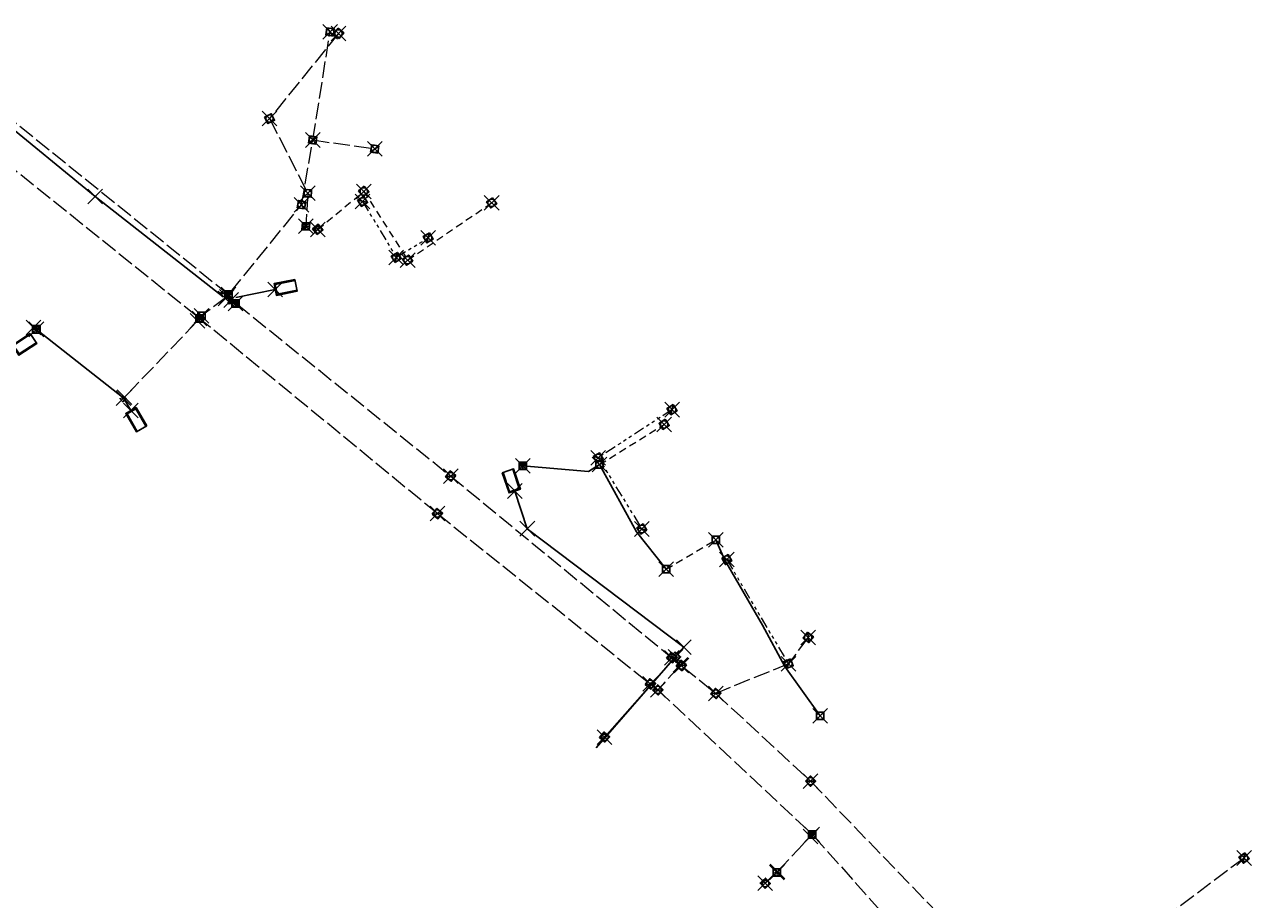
# Model space of a CAD drawing. Header units: metres. Extents: x 146210 to 148984, y 462839 to 465557.
# Tile 6 of 7: x 147490 to 147991, y 464846 to 465203. Entities that reach past the tile are written whole.
import ezdxf
from ezdxf.enums import TextEntityAlignment as Align

# ---------------------------------------------------------------- set-up
doc = ezdxf.new("R2010")
doc.units = ezdxf.units.M
doc.header["$LTSCALE"] = 0.75
doc.header["$PDMODE"] = 3
doc.header["$PDSIZE"] = 3
for name, pattern in [('HIDDENX2', [0.75, 0.5, -0.25]), ('RI-GWA-SO', [18.45, 6, -1.8, 1.75, -1.8, 1.75, -1.8, 1.75, -1.8]), ('RI-GWA_BETON-SO', [11.4, 9, -2.4]), ('RI-HWA_BETON-SO', [11.4, 9, -2.4]), ('RI-HWA_PVC-SO', [6.4, 4, -2.4])]:
    doc.linetypes.add(name, pattern=pattern)
doc.layers.get('0').update_dxf_attribs({"lineweight": 25})
for name, color, linetype in [('B-OI-RI-DUIKERKUNSTWERK_DUIKER_RIOOLLEIDING_BETON_1000-G', 171, 'Continuous'), ('B-OI-RI-DUIKERKUNSTWERK_DUIKER_RIOOLLEIDING_BETON_600-G', 171, 'Continuous'), ('B-OI-RI-DUIKERKUNSTWERK_DUIKER_RIOOLLEIDING_BETON_700-G', 171, 'Continuous'), ('B-OI-RI-DUIKERKUNSTWERK_DUIKER_RIOOLLEIDING_BETON_800-G', 171, 'Continuous'), ('B-OI-RI-GWA_OVERSTORTLEIDING_BETON_600-G', 11, 'RI-GWA_BETON-SO'), ('B-OI-RI-GWA_OVERSTORTLEIDING_BETON_800-G', 11, 'RI-GWA_BETON-SO'), ('B-OI-RI-GWA_RIOOLPUT_INSPECTIEPUT-S', 11, 'Continuous'), ('B-OI-RI-GWA_RIOOLPUT_OVERSTORTPUT-S', 11, 'Continuous'), ('B-OI-RI-HWA_RIOOLPUT_OVERSTORTPUT-S', 151, 'Continuous'), ('B-OI-RI-KW_RIOOLPUT_BLINDEPUT-S', 171, 'Continuous'), ('B-OI-RI-KW_RIOOLPUT_OVERSTORTPUT-S', 171, 'Continuous'), ('B-OI-RI-KW_UITSTROOMBAK-S', 171, 'Continuous'), ('overstorthulppunt', 7, 'Continuous')]:
    doc.layers.add(name, color=color, linetype=linetype)
for name, color, linetype, lineweight in [('B-OI-RI-GWA_HULPSTUK-S', 11, 'Continuous', 18), ('B-OI-RI-GWA_RIOOLLEIDING_BETON_1000-G', 11, 'RI-GWA_BETON-SO', 18), ('B-OI-RI-GWA_RIOOLLEIDING_BETON_1250-G', 11, 'RI-GWA_BETON-SO', 18), ('B-OI-RI-GWA_RIOOLLEIDING_BETON_1500-G', 11, 'RI-GWA_BETON-SO', 18), ('B-OI-RI-GWA_RIOOLLEIDING_BETON_600-G', 11, 'RI-GWA_BETON-SO', 18), ('B-OI-RI-GWA_RIOOLLEIDING_BETON_800-G', 11, 'RI-GWA_BETON-SO', 18), ('B-OI-RI-GWA_RIOOLLEIDING_PVC_315-G', 11, 'RI-GWA-SO', 18), ('B-OI-RI-GWA_SCHILDMUUR-S', 11, 'Continuous', 18), ('B-OI-RI-HWA_RIOOLLEIDING_BETON_400-G', 151, 'RI-HWA_BETON-SO', 18), ('B-OI-RI-HWA_RIOOLLEIDING_PVC_250-G', 151, 'RI-HWA_PVC-SO', 18), ('B-OI-RI-HWA_RIOOLLEIDING_PVC_315-G', 151, 'RI-HWA_PVC-SO', 18), ('B-OI-RI-HWA_RIOOLLEIDING_PVC_400-G', 151, 'RI-HWA_PVC-SO', 18), ('B-OI-RI-HWA_RIOOLPUT_INSPECTIEPUT-S', 151, 'Continuous', 25)]:
    doc.layers.add(name, color=color, linetype=linetype, lineweight=lineweight)
for name, color, linetype, plot in [('bijzondere put', 7, 'Continuous', False), ('blinde put', 7, 'Continuous', False), ('compartiment', 7, 'Continuous', False), ('externe overstortput', 7, 'Continuous', False), ('hemelwaterriool', 7, 'Continuous', False), ('inspectieput duiker', 7, 'Continuous', False), ('inspectieput gemengd', 7, 'Continuous', False), ('inspectieput rwa', 7, 'Continuous', False), ('interne overstortput', 7, 'Continuous', False), ('klep', 7, 'Continuous', False), ('schildmuur', 7, 'Continuous', False), ('uitlaat', 7, 'Continuous', False), ('uitstroombak', 7, 'Continuous', False)]:
    doc.layers.add(name, color=color, linetype=linetype, plot=plot)
doc.styles.add('NLCS-ISO', font='isocpeur.ttf')

# ---------------------------------------------------------------- blocks, each defined once
blk = doc.blocks.new('SRI-PUT_BLINDEPUT-SO')
at = {"lineweight": -3, "flags": 128}
blk.add_lwpolyline([(-2, -2), (2, -2), (2, 2), (-2, 2)], close=True, dxfattribs=at)
at = {"linetype": 'HIDDENX2', "lineweight": -3, "ltscale": 1.5}
blk.add_circle((0, 0), 2, dxfattribs=at)
at = {"ltscale": 0.1, "style": 'NLCS-ISO'}
blk.add_text('B', height=2.5, dxfattribs=at).set_placement((0, -0.01), align=Align.MIDDLE_CENTER)
blk = doc.blocks.new('SRI-HULP_KEERKLEP-SO')
at = {"ltscale": 0.1}
blk.add_hatch(color=256, dxfattribs=at).paths.add_polyline_path([(0, -1.37), (-0.11, -1.37), (-0.11, 1.37), (0, 1.37)])
for p, q in [((-2.41, 1.37), (-0.11, 0)), ((-0.11, 0), (-2.41, -1.37))]:
    blk.add_line(p, q)
for p, q in [((-2.41, -1.37), (-2.41, 1.37)), ((-0.11, -1.37), (-0.11, 1.37)), ((-0.11, 0), (0, 0)), ((0, -1.37), (0, 1.37))]:
    blk.add_line(p, q, dxfattribs=at)
at = {"ltscale": 0.1, "flags": 128}
blk.add_lwpolyline([(0, -1.37), (-0.11, -1.37), (-0.11, 1.37), (0, 1.37)], close=True, dxfattribs=at)
blk = doc.blocks.new('B-SRI-PUT_OVERSTORT-SO')
for p, q in [((0, 2), (-2, 0)), ((-2, 0), (2, 0)), ((0, -2), (0, 2)), ((2, 0), (0, 2))]:
    blk.add_line(p, q)
blk.add_lwpolyline([(-2, -2), (2, -2), (2, 2), (-2, 2)], close=True)
blk.add_circle((0, 0), 2)
blk = doc.blocks.new('B-SRI-PUT_GWA-SO')
blk.add_line((-1.41, -1.41), (1.41, 1.41))
blk.add_lwpolyline([(-2, -2), (2, -2), (2, 2), (-2, 2)], close=True)
blk.add_circle((0, 0), 2)
blk = doc.blocks.new('SRI-SCHILDMUUR-SO')
for p, q in [((-4, 8.9), (2.3, 14.5)), ((-4, 8.4), (2.9, 14.5)), ((-4, 2.2), (0, 5.8)), ((-4, 1.6), (0, 5.2)), ((-4, -4.5), (0, -1)), ((-4, -5.1), (0, -1.5)), ((-4, -11.2), (0, -7.7)), ((-4, -11.8), (0, -8.2)), ((-0.1, -14.5), (4.3, -10.5)), ((0.5, -14.5), (4.9, -10.5))]:
    blk.add_line(p, q)
blk.add_lwpolyline([(4.9, 10.5), (0, 10.5), (0, -10.5), (4.9, -10.5), (4.9, -14.5), (-4, -14.5), (-4, 14.5), (4.9, 14.5)], close=True)
blk = doc.blocks.new('SRI-UITSTROOMBAK-SO')
at = {"color": 7}
for p, q in [((-3.25, 11.56), (3.25, 11.56)), ((-3.25, 0), (-3.25, 11.56)), ((-2.75, 0.5), (-2.75, 11.56)), ((2.75, 0.5), (2.75, 11.56)), ((3.25, 0), (3.25, 11.56)), ((-3.25, 0), (3.25, 0)), ((-2.75, 0.5), (2.75, 0.5))]:
    blk.add_line(p, q, dxfattribs=at)
at = {"flags": 128}
blk.add_lwpolyline([(-3.25, 11.56), (3.25, 11.56), (3.25, 0), (-3.25, 0)], close=True, dxfattribs=at)
blk = doc.blocks.new('B-SRI-PUT_HWA-SO')
at = {"lineweight": -3, "flags": 128}
blk.add_lwpolyline([(-2, -2), (2, -2), (2, 2), (-2, 2)], close=True, dxfattribs=at)
at = {"lineweight": -3}
blk.add_circle((0, 0), 2, dxfattribs=at)

msp = doc.modelspace()

# ---------------------------------------------------------------- linework, layer by layer
at = {"layer": 'B-OI-RI-DUIKERKUNSTWERK_DUIKER_RIOOLLEIDING_BETON_1000-G'}
msp.add_line((147576.52, 465091.65), (147592.65, 465094.91), dxfattribs=at)
at = {"layer": 'B-OI-RI-DUIKERKUNSTWERK_DUIKER_RIOOLLEIDING_BETON_600-G'}
for p, q in [((147690.3, 465012.72), (147695.44, 464997.35)), ((147695.44, 464997.35), (147759.32, 464948.97)), ((147759.32, 464948.97), (147723.55, 464907.89)), ((147759.32, 464948.97), (147755.81, 464945.01)), ((147755.81, 464945.01), (147726.93, 464912.35))]:
    msp.add_line(p, q, dxfattribs=at)
at = {"layer": 'B-OI-RI-DUIKERKUNSTWERK_DUIKER_RIOOLLEIDING_BETON_700-G'}
for p, q in [((147447.02, 465191.96), (147519.27, 465132.81)), ((147519.27, 465132.81), (147571.46, 465091.99))]:
    msp.add_line(p, q, dxfattribs=at)
at = {"layer": 'B-OI-RI-DUIKERKUNSTWERK_DUIKER_RIOOLLEIDING_BETON_800-G'}
for p, q in [((147496.02, 465078.05), (147530.34, 465050.98)), ((147531.21, 465050.09), (147533.82, 465045.59))]:
    msp.add_line(p, q, dxfattribs=at)
at = {"layer": 'B-OI-RI-GWA_OVERSTORTLEIDING_BETON_600-G'}
for p, q in [((147797.49, 464857.5), (147810.73, 464871.65)), ((147796.77, 464856.8), (147792.45, 464852.73))]:
    msp.add_line(p, q, dxfattribs=at)
at = {"layer": 'B-OI-RI-GWA_OVERSTORTLEIDING_BETON_800-G'}
msp.add_line((147560.7, 465081.84), (147531.21, 465050.99), dxfattribs=at)
at = {"layer": 'B-OI-RI-GWA_RIOOLLEIDING_BETON_1000-G'}
for p, q in [((147607.96, 465155.9), (147615, 465200)), ((147603.37, 465129.5), (147607.96, 465155.9)), ((147574.42, 465093.8), (147603.37, 465129.5)), ((147812.11, 464872.11), (147884.89, 464790.52)), ((147987.72, 464863.01), (147923.63, 464814.74))]:
    msp.add_line(p, q, dxfattribs=at)
at = {"layer": 'B-OI-RI-GWA_RIOOLLEIDING_BETON_1250-G'}
for p, q in [((147560.77, 465083.85), (147459.34, 465165.43)), ((147658.78, 465003.5), (147562.74, 465082.31)), ((147658.78, 465003.5), (147745.61, 464934.01)), ((147745.61, 464934.01), (147748.67, 464931.57)), ((147748.67, 464931.57), (147811.23, 464873.01)), ((147810.93, 464894.37), (147902.83, 464798.92))]:
    msp.add_line(p, q, dxfattribs=at)
at = {"layer": 'B-OI-RI-GWA_RIOOLLEIDING_BETON_1500-G'}
for p, q in [((147475.24, 465172.25), (147572.8, 465093.53)), ((147576.94, 465089.03), (147664.22, 465018.78)), ((147664.22, 465018.78), (147754.37, 464944.71)), ((147810, 464953), (147801.92, 464942.24)), ((147754.37, 464944.71), (147758.22, 464941.6)), ((147758.89, 464941.06), (147772.31, 464930.13)), ((147801.92, 464942.24), (147772.31, 464930.13)), ((147772.31, 464930.13), (147810.93, 464894.37))]:
    msp.add_line(p, q, dxfattribs=at)
at = {"layer": 'B-OI-RI-GWA_RIOOLLEIDING_BETON_600-G'}
msp.add_line((147757.44, 464941.29), (147748.67, 464931.57), dxfattribs=at)
at = {"layer": 'B-OI-RI-GWA_RIOOLLEIDING_BETON_800-G'}
for p, q in [((147607.96, 465155.9), (147633.25, 465152.27)), ((147572.9, 465091.88), (147563.13, 465084.58)), ((147576.24, 465089.72), (147574.47, 465092.09))]:
    msp.add_line(p, q, dxfattribs=at)
at = {"layer": 'B-OI-RI-GWA_RIOOLLEIDING_PVC_315-G'}
for p, q in [((147628.28, 465130.86), (147642, 465108)), ((147642, 465108), (147655, 465116)), ((147754.46, 465045.9), (147724.37, 465026.28)), ((147724.37, 465026.28), (147742.18, 464997.22)), ((147776.75, 464984.76), (147801.92, 464942.24))]:
    msp.add_line(p, q, dxfattribs=at)
at = {"layer": 'B-OI-RI-HWA_RIOOLLEIDING_BETON_400-G'}
for p, q in [((147618.49, 465199.4), (147590.35, 465164.62)), ((147590.35, 465164.62), (147605.92, 465134.16)), ((147605.92, 465134.16), (147605.14, 465120.71))]:
    msp.add_line(p, q, dxfattribs=at)
at = {"layer": 'B-OI-RI-HWA_RIOOLLEIDING_PVC_250-G'}
for p, q in [((147646.65, 465106.9), (147680.9, 465130.28)), ((147752.07, 464980.79), (147772.32, 464992.83))]:
    msp.add_line(p, q, dxfattribs=at)
at = {"layer": 'B-OI-RI-HWA_RIOOLLEIDING_PVC_315-G'}
for p, q in [((147610, 465119.44), (147628.73, 465134.95)), ((147628.73, 465134.95), (147646.65, 465106.9))]:
    msp.add_line(p, q, dxfattribs=at)
at = {"layer": 'B-OI-RI-HWA_RIOOLLEIDING_PVC_400-G'}
msp.add_line((147724.88, 465023.49), (147751.22, 465039.9), dxfattribs=at)
at = {"layer": 'bijzondere put'}
for p in [(147530.73, 465050.53), (147754.37, 464944.71), (147745.61, 464934.01)]:
    msp.add_point(p, dxfattribs=at)
at = {"layer": 'blinde put'}
msp.add_point((147755.81, 464945.01), dxfattribs=at)
at = {"layer": 'compartiment'}
for p in [(147574.66, 465090.64), (147560.96, 465082.09), (147757.95, 464941.86), (147810.92, 464871.83)]:
    msp.add_point(p, dxfattribs=at)
at = {"layer": 'externe overstortput'}
for p in [(147573.65, 465092.83), (147576.44, 465089.21), (147561.74, 465083.11), (147495.23, 465078.67), (147811.61, 464872.64)]:
    msp.add_point(p, dxfattribs=at)
at = {"layer": 'hemelwaterriool'}
for points in [[(147693.62, 465022.98), (147720.4, 465020.71), (147724.88, 465023.49)], [(147724.88, 465023.49), (147739.96, 464996.05), (147752.07, 464980.79)], [(147772.32, 464992.83), (147775.79, 464984.75), (147791.35, 464958.01), (147800.4, 464941.12), (147814.91, 464920.97)]]:
    msp.add_lwpolyline(points, dxfattribs=at)
at = {"layer": 'inspectieput duiker'}
for p in [(147519.27, 465132.81), (147695.44, 464997.35), (147759.32, 464948.97)]:
    msp.add_point(p, dxfattribs=at)
at = {"layer": 'inspectieput gemengd'}
for p in [(147615, 465200), (147607.96, 465155.9), (147633.25, 465152.27), (147628.28, 465130.86), (147603.37, 465129.5), (147655, 465116), (147642, 465108), (147754.46, 465045.9), (147724.37, 465026.28), (147664.22, 465018.78), (147658.78, 465003.5), (147742.18, 464997.22), (147776.75, 464984.76), (147810, 464953), (147801.92, 464942.24), (147748.67, 464931.57), (147772.31, 464930.13), (147810.93, 464894.37), (147987.72, 464863.01), (147797.14, 464857.14)]:
    msp.add_point(p, dxfattribs=at)
at = {"layer": 'inspectieput rwa'}
for p in [(147618.49, 465199.4), (147590.35, 465164.62), (147605.92, 465134.16), (147628.73, 465134.95), (147680.9, 465130.28), (147646.65, 465106.9), (147751.22, 465039.9), (147724.88, 465023.49), (147772.32, 464992.83), (147752.07, 464980.79), (147814.91, 464920.97)]:
    msp.add_point(p, dxfattribs=at)
at = {"layer": 'interne overstortput'}
for p in [(147562.63, 465084.17), (147758.3, 464941.54)]:
    msp.add_point(p, dxfattribs=at)
at = {"layer": 'klep'}
for p in [(147531.21, 465050.99), (147797.49, 464857.5)]:
    msp.add_point(p, dxfattribs=at)
at = {"layer": 'overstorthulppunt'}
msp.add_point((147572.35, 465091.19), dxfattribs=at)
at = {"layer": 'schildmuur'}
msp.add_point((147572.9, 465091.88), dxfattribs=at)
at = {"layer": 'uitlaat'}
for p in [(147605.14, 465120.71), (147610, 465119.44), (147693.62, 465022.98), (147726.93, 464912.35), (147792.45, 464852.73)]:
    msp.add_point(p, dxfattribs=at)
at = {"layer": 'uitstroombak'}
for p in [(147592.65, 465094.91), (147494.07, 465079.47), (147533.82, 465045.59), (147690.3, 465012.72)]:
    msp.add_point(p, dxfattribs=at)

# ---------------------------------------------------------------- block references
at = {"layer": 'B-OI-RI-GWA_HULPSTUK-S', "xscale": 0.75, "yscale": 0.75, "zscale": 0.75}
for p, rotation in [((147531.21, 465050.99), 46.29133901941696), ((147797.49, 464857.5), 46.91584036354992)]:
    msp.add_blockref('SRI-HULP_KEERKLEP-SO', p, dxfattribs=dict(at, rotation=rotation))
at = {"layer": 'B-OI-RI-GWA_RIOOLPUT_INSPECTIEPUT-S', "xscale": 0.75, "yscale": 0.75, "zscale": 0.75}
for p, rotation in [((147615, 465200), 260.9325268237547), ((147607.96, 465155.9), 351.8312027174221), ((147633.25, 465152.27), 171.8312027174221), ((147603.37, 465129.5), 80.13730704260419), ((147628.28, 465130.86), 300.9648623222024), ((147655, 465116), 211.6075022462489), ((147642, 465108), 31.60750224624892), ((147754.46, 465045.9), 213.0932165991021), ((147724.37, 465026.28), 301.5001528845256), ((147664.22, 465018.78), 141.1702431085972), ((147658.78, 465003.5), 321.33182413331), ((147742.18, 464997.22), 121.5001528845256), ((147776.75, 464984.76), 300.6240637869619), ((147810, 464953), 233.0943292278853), ((147754.37, 464944.71), 321.1213202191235), ((147758.3, 464941.54), 141.1213202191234), ((147801.92, 464942.24), 202.2440510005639), ((147745.61, 464934.01), 321.4246953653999), ((147748.67, 464931.57), 316.8878244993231), ((147772.31, 464930.13), 317.2018290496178), ((147810.93, 464894.37), 313.9132152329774), ((147987.72, 464863.01), 216.981582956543)]:
    msp.add_blockref('B-SRI-PUT_GWA-SO', p, dxfattribs=dict(at, rotation=rotation))
for p in [(147562.63, 465084.17), (147797.14, 464857.14)]:
    msp.add_blockref('B-SRI-PUT_GWA-SO', p, dxfattribs=at)
at = {"layer": 'B-OI-RI-GWA_RIOOLPUT_OVERSTORTPUT-S', "xscale": 0.75, "yscale": 0.75, "zscale": 0.75}
for p in [(147573.65, 465092.83), (147576.44, 465089.21), (147561.74, 465083.11), (147811.61, 464872.64)]:
    msp.add_blockref('B-SRI-PUT_OVERSTORT-SO', p, dxfattribs=at)
at = {"layer": 'B-OI-RI-GWA_RIOOLPUT_OVERSTORTPUT-S', "xscale": 0.75, "yscale": 0.75, "zscale": 0.75, "rotation": 43.23781900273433}
msp.add_blockref('B-SRI-PUT_OVERSTORT-SO', (147792.45, 464852.73), dxfattribs=at)
at = {"layer": 'B-OI-RI-GWA_SCHILDMUUR-S', "xscale": 0.2, "yscale": 0.2, "zscale": 0.2, "rotation": 216.767494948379}
msp.add_blockref('SRI-SCHILDMUUR-SO', (147572.9, 465091.88), dxfattribs=at)
at = {"layer": 'B-OI-RI-HWA_RIOOLPUT_INSPECTIEPUT-S', "xscale": 0.75, "yscale": 0.75, "zscale": 0.75}
for p, rotation in [((147618.49, 465199.4), 231.024174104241), ((147590.35, 465164.62), 297.0765535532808), ((147605.92, 465134.16), 266.653777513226), ((147628.73, 465134.95), 219.6221431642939), ((147680.9, 465130.28), 214.3226764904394), ((147646.65, 465106.9), 122.5728483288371), ((147751.22, 465039.9), 211.9114484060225)]:
    msp.add_blockref('B-SRI-PUT_HWA-SO', p, dxfattribs=dict(at, rotation=rotation))
for p in [(147724.88, 465023.49), (147772.32, 464992.83), (147752.07, 464980.79), (147814.91, 464920.97)]:
    msp.add_blockref('B-SRI-PUT_HWA-SO', p, dxfattribs=at)
at = {"layer": 'B-OI-RI-HWA_RIOOLPUT_OVERSTORTPUT-S', "xscale": 0.75, "yscale": 0.75, "zscale": 0.75}
for p, rotation in [((147605.14, 465120.71), 86.65377751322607), ((147610, 465119.44), 39.62214316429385)]:
    msp.add_blockref('B-SRI-PUT_OVERSTORT-SO', p, dxfattribs=dict(at, rotation=rotation))
msp.add_blockref('B-SRI-PUT_OVERSTORT-SO', (147693.62, 465022.98), dxfattribs=at)
at = {"layer": 'B-OI-RI-KW_RIOOLPUT_BLINDEPUT-S', "xscale": 0.75, "yscale": 0.75, "zscale": 0.75, "rotation": 228.511822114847}
msp.add_blockref('SRI-PUT_BLINDEPUT-SO', (147755.81, 464945.01), dxfattribs=at)
at = {"layer": 'B-OI-RI-KW_RIOOLPUT_OVERSTORTPUT-S', "xscale": 0.75, "yscale": 0.75, "zscale": 0.75}
msp.add_blockref('B-SRI-PUT_OVERSTORT-SO', (147495.23, 465078.67), dxfattribs=at)
at = {"layer": 'B-OI-RI-KW_RIOOLPUT_OVERSTORTPUT-S', "xscale": 0.75, "yscale": 0.75, "zscale": 0.75, "rotation": 48.51182211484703}
msp.add_blockref('B-SRI-PUT_OVERSTORT-SO', (147726.93, 464912.35), dxfattribs=at)
at = {"layer": 'B-OI-RI-KW_UITSTROOMBAK-S', "xscale": 0.75, "yscale": 0.75, "zscale": 0.75}
for p, rotation in [((147592.65, 465094.91), 281.4171523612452), ((147486.78, 465070.17), 303.0769005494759), ((147533.82, 465045.59), 210.0600649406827), ((147690.3, 465012.72), 18.49310121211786)]:
    msp.add_blockref('SRI-UITSTROOMBAK-SO', p, dxfattribs=dict(at, rotation=rotation))

doc.saveas('drawing.dxf')
